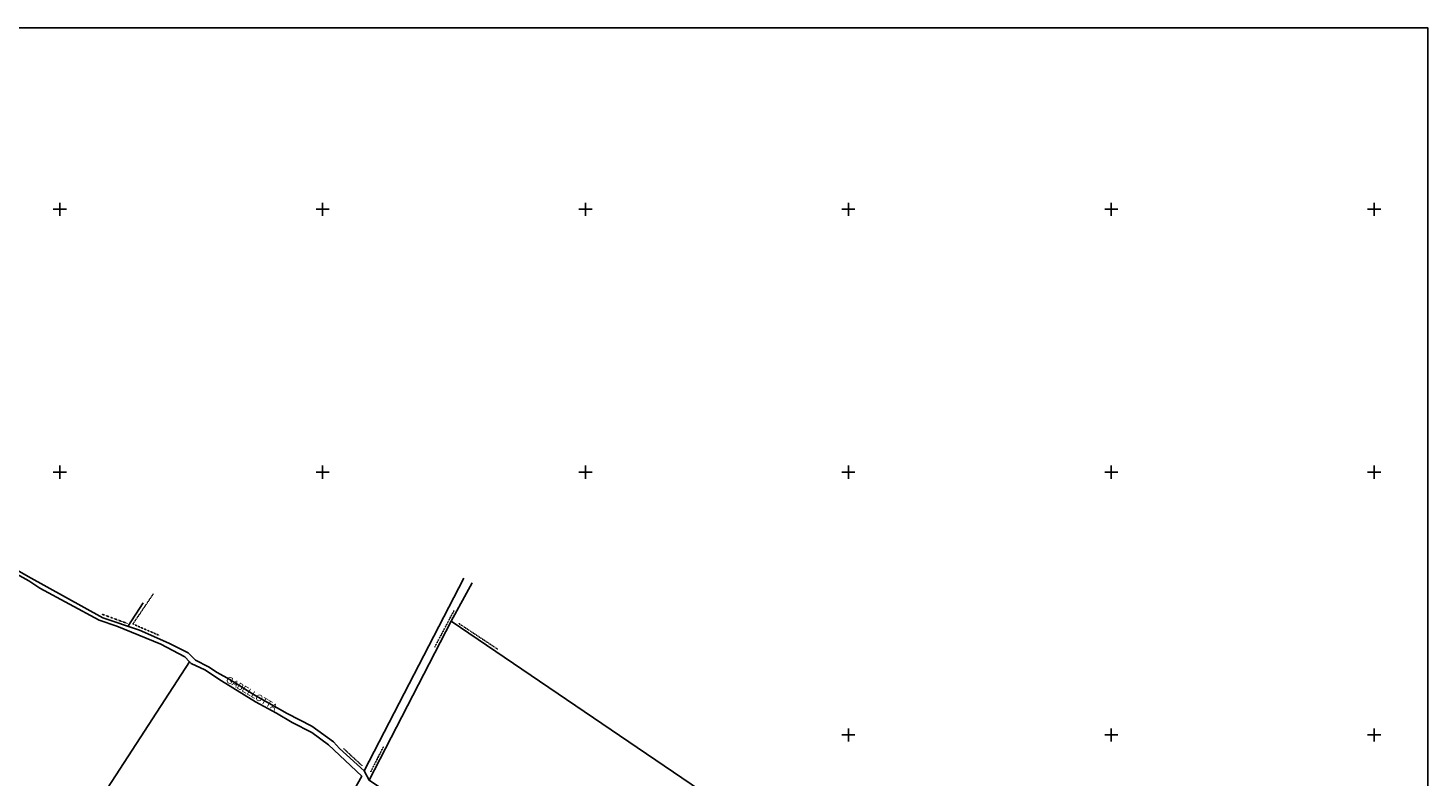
# Model space of a CAD drawing. Header units: metres. Extents: x 14146 to 16041, y -33130 to -31862.
# Tile 8 of 8: x 14976 to 16041, y -32431 to -31862. Entities that reach past the tile are written whole.
import ezdxf

# ---------------------------------------------------------------- set-up
doc = ezdxf.new("R2010")
doc.units = ezdxf.units.M
doc.linetypes.add('CONTINUA', pattern=[0])
doc.linetypes.add('TRATTO-PUNTO', pattern=[0.4, 0.15, -0.125, 0, -0.125])
for name, color, linetype in [('CONFINE', 3, 'CONTINUA'), ('LINEEVARIE', 6, 'CONTINUA'), ('PARTICELLE', 7, 'CONTINUA'), ('SIMBOLI', 6, 'CONTINUA'), ('STRADE', 8, 'CONTINUA'), ('TESTI', 3, 'CONTINUA')]:
    doc.layers.add(name, color=color, linetype=linetype)

# ---------------------------------------------------------------- blocks, each defined once
blk = doc.blocks.new('1', base_point=(5, 5))
at = {"layer": 'SIMBOLI'}
for p, q in [((2, 5), (8, 5)), ((5, 2), (5, 8))]:
    blk.add_line(p, q, dxfattribs=at)
blk = doc.blocks.new('3', base_point=(5, 5))
at = {"layer": 'SIMBOLI'}
for p, q in [((0, 5), (10, 5)), ((5, 0), (5, 10))]:
    blk.add_line(p, q, dxfattribs=at)

msp = doc.modelspace()

# ---------------------------------------------------------------- linework, layer by layer
at = {"layer": 'CONFINE'}
msp.add_lwpolyline([(15520.688, -32465.013), (15297.808, -32313.402), (15235.337, -32434.448), (15231.587, -32427.458), (15212.782, -32410.287), (15208.169, -32405.373), (15191.695, -32393.368), (15172.991, -32383.743), (15147.291, -32369.306), (15129.448, -32357.909), (15119.766, -32352.539), (15113.076, -32348.081), (15103.14, -32343.168), (15097.565, -32337.647), (15083.067, -32330.251), (15060.51, -32320.372), (15032.68, -32311), (14975.806, -32279.491), (14869.003, -32218.248)], dxfattribs=at)
at = {"layer": 'LINEEVARIE', "color": 2}
msp.add_lwpolyline([(14146, -33130), (14146, -31862), (16041, -31862), (16041, -33130), (14146, -33130)], dxfattribs=at)
at = {"layer": 'LINEEVARIE'}
for points in [[(15231.587, -32427.458), (15307.495, -32280.836)], [(15297.808, -32313.402), (15313.629, -32284.331)], [(15051.76, -32317.425), (15063.453, -32299.505)]]:
    msp.add_lwpolyline(points, dxfattribs=at)
at = {"layer": 'LINEEVARIE', "linetype": 'TRATTO-PUNTO'}
for points in [[(15071.261, -32292.516), (15055.593, -32315.611), (15075.819, -32324.375)], [(15299.939, -32305.4), (15285.284, -32333.104)], [(15031.87, -32308.062), (15051.234, -32315.104)], [(15303.536, -32315.175), (15333.24, -32334.83)], [(15215.823, -32410.287), (15230.168, -32423.609)], [(15246.392, -32408.719), (15236.555, -32428.117)]]:
    msp.add_lwpolyline(points, dxfattribs=at)
at = {"layer": 'PARTICELLE'}
for points in [[(14956.341, -32271.487), (14868.47, -32406.46), (14856.558, -32399.57), (14729.952, -32571.615), (14732.639, -32573.59), (14746.426, -32586.254), (14775.47, -32611.327), (14822.485, -32552.594), (14890.894, -32467.134), (14894.215, -32462.986), (14946.019, -32502.547), (14947.68, -32503.796), (14965.28, -32517.035), (14976.686, -32522.202), (14983.276, -32522.202), (15098.745, -32344.27), (15095.03, -32340.483), (15076.984, -32331.01), (15043.477, -32317.281), (15029.892, -32312.772), (14984.829, -32288.305), (14976.465, -32282.733), (14956.341, -32271.487)], [(15551.811, -32488.264), (15520.688, -32465.013), (15297.808, -32313.402), (15235.337, -32434.448), (15344.316, -32507.923), (15378.99, -32531.301), (15466.882, -32589.22), (15563.925, -32498.04), (15551.811, -32488.264)], [(15098.745, -32344.27), (14983.276, -32522.202), (15018.303, -32544.771), (15072.129, -32579.451), (15129.431, -32616.372), (15217.541, -32452.934), (15229.761, -32431.409), (15204.418, -32407.602), (15191.745, -32398.129), (15176.792, -32390.581), (15164.981, -32383.54), (15149.014, -32374.878), (15122.959, -32358.82), (15110.236, -32350.411), (15100.048, -32345.599), (15098.745, -32344.27)]]:
    msp.add_lwpolyline(points, close=True, dxfattribs=at)
at = {"layer": 'STRADE'}
for points in [[(15235.337, -32434.448), (15231.587, -32427.458), (15212.782, -32410.287), (15208.169, -32405.373), (15191.695, -32393.368), (15172.991, -32383.743), (15147.291, -32369.306), (15129.448, -32357.909), (15119.766, -32352.539), (15113.076, -32348.081), (15103.14, -32343.168), (15097.565, -32337.647), (15083.067, -32330.251), (15060.51, -32320.372), (15032.68, -32311), (14975.806, -32279.491), (14869.003, -32218.248)], [(14956.341, -32271.487), (14976.465, -32282.733), (14984.829, -32288.305), (15029.892, -32312.772), (15043.477, -32317.281), (15076.984, -32331.01), (15095.03, -32340.483), (15098.745, -32344.27), (15100.048, -32345.599), (15110.236, -32350.411), (15122.959, -32358.82), (15149.014, -32374.878), (15164.981, -32383.54), (15176.792, -32390.581), (15191.745, -32398.129), (15204.418, -32407.602), (15229.761, -32431.409)]]:
    msp.add_lwpolyline(points, dxfattribs=at)

# ---------------------------------------------------------------- block references
at = {"layer": 'SIMBOLI'}
for name, p in [('3', (15000, -32000)), ('1', (15000.077, -31999.97)), ('3', (15200, -32000)), ('3', (15400, -32000)), ('3', (15600, -32000)), ('3', (15800, -32000)), ('3', (16000, -32000)), ('3', (15000, -32200)), ('3', (15200, -32200)), ('3', (15400, -32200)), ('3', (15600, -32200)), ('3', (15800, -32200)), ('3', (16000, -32200)), ('3', (15600, -32400)), ('3', (15800, -32400)), ('3', (16000, -32400))]:
    msp.add_blockref(name, p, dxfattribs=at)

# ---------------------------------------------------------------- texts
at = {"layer": 'TESTI', "color": 3}
msp.add_text('GABELLOTTA', height=5, rotation=329.074, dxfattribs=at).set_placement((15125.907, -32359.244))

doc.saveas('drawing.dxf')
